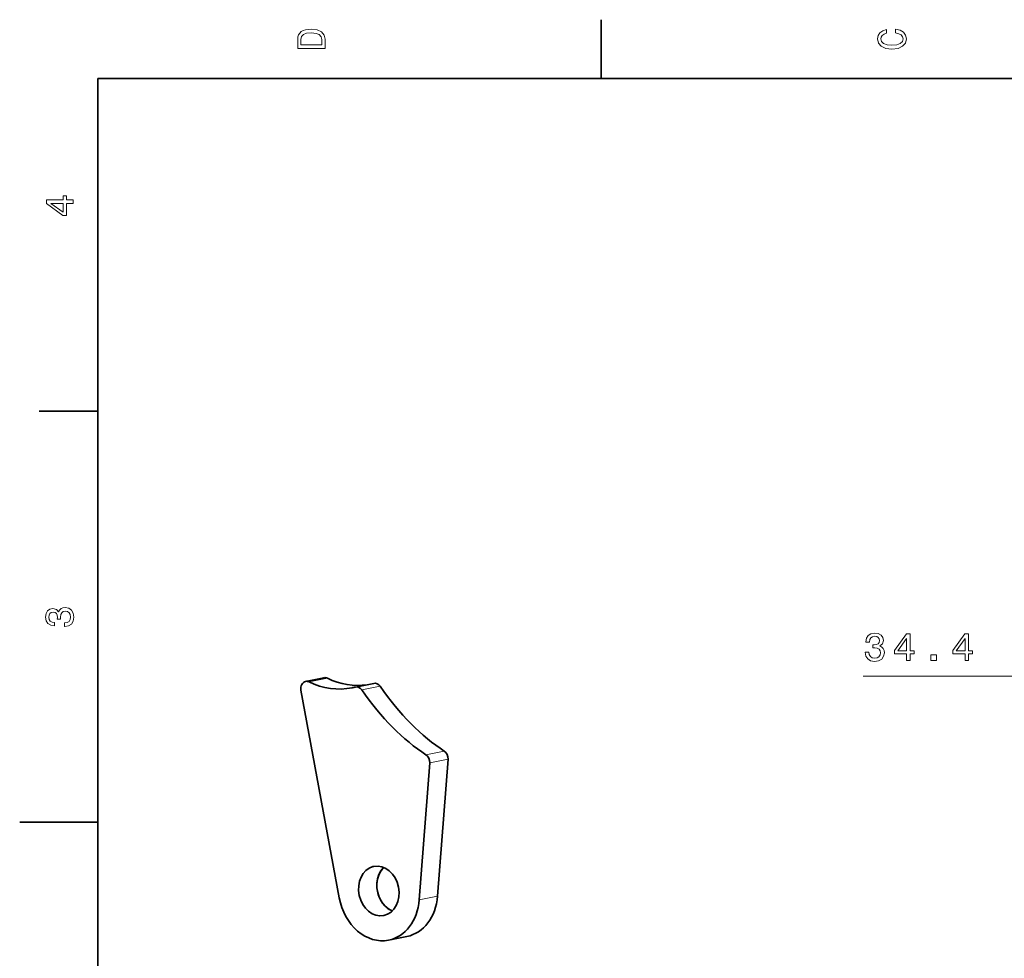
# Model space of a CAD drawing. Extents: x 0 to 297, y 0 to 210.
# Tile 4 of 8: x 0 to 126, y 88 to 208. Entities that reach past the tile are written whole.
import ezdxf

# ---------------------------------------------------------------- set-up
doc = ezdxf.new("R2010")
doc.units = 0

msp = doc.modelspace()

# ---------------------------------------------------------------- linework, layer by layer
at = {"color": 7, "lineweight": 35, "ltscale": 0.1875}
for p, q in [((74.300003, 200), (74.300003, 207.5)), ((10, 157.5), (2.5, 157.5))]:
    msp.add_line(p, q, dxfattribs=at)
at = {"color": 7, "lineweight": 35}
for p, q in [((287, 200), (10, 200)), ((10, 200), (10, 10)), ((40.844971, 95.304565), (35.948975, 121.852905))]:
    msp.add_line(p, q, dxfattribs=at)
at = {"color": 7, "lineweight": 35, "ltscale": 0.059687}
for p, q in [((38.885132, 123.439575), (36.543701, 122.9729)), ((47.15332, 89.919189), (49.494751, 90.385864))]:
    msp.add_line(p, q, dxfattribs=at)
at = {"color": 7, "lineweight": 13, "ltscale": 0.059688}
for p, q in [((39.325195, 123.376953), (36.983765, 122.910156)), ((43.726685, 121.878174), (46.068115, 122.344971)), ((53.410767, 95.542236), (51.069336, 95.075439))]:
    msp.add_line(p, q, dxfattribs=at)
at = {"color": 7, "lineweight": 13}
msp.add_line((107.823242, 123.625061), (166.033081, 123.625061), dxfattribs=at)
at = {"color": 7, "lineweight": 35, "ltscale": 0.059688}
msp.add_line((42.931641, 122.255127), (45.273071, 122.721924), dxfattribs=at)
at = {"color": 7, "lineweight": 13, "ltscale": 0.059687}
for p, q in [((54.266235, 114.074463), (51.924805, 113.607788)), ((54.746704, 113.02771), (52.405273, 112.561035))]:
    msp.add_line(p, q, dxfattribs=at)
at = {"color": 7, "lineweight": 35, "ltscale": 0.438414}
msp.add_line((52.405273, 112.561035), (51.069336, 95.075439), dxfattribs=at)
at = {"color": 7, "lineweight": 35, "ltscale": 0.438411}
msp.add_line((54.746704, 113.02771), (53.410767, 95.542236), dxfattribs=at)
at = {"color": 7, "lineweight": 35, "ltscale": 0.25}
msp.add_line((10, 105), (0, 105), dxfattribs=at)
at = {"color": 7, "lineweight": 13}
for points in [[(35.533215, 204.994965), (35.533215, 203.829971), (39.033215, 203.829971), (39.033215, 204.994965), (38.922264, 205.544678), (38.584366, 205.953171), (38.034657, 206.205338), (37.283215, 206.296112), (36.516644, 206.215424), (36.21405, 206.114563), (35.971977, 205.973343), (35.644165, 205.56485), (35.563473, 205.297562)], [(35.951801, 204.959656), (36.027451, 205.342941), (36.259438, 205.605194), (36.672985, 205.761536), (37.283215, 205.811966), (37.873272, 205.756485), (38.286816, 205.600143), (38.533936, 205.332855), (38.614628, 204.959656), (38.614628, 204.298996), (35.951801, 204.298996)], [(111.93206, 205.817017), (112.35569, 205.716141), (112.658287, 205.549713), (112.844887, 205.317734), (112.905403, 205.045395), (112.814629, 204.71759), (112.54229, 204.460388), (112.098488, 204.28891), (111.483215, 204.233429), (110.872986, 204.28891), (110.424141, 204.455338), (110.151802, 204.71254), (110.055984, 205.045395), (110.106415, 205.287476), (110.247627, 205.494247), (110.474571, 205.655624), (110.787247, 205.766571), (110.787247, 206.245682), (110.308144, 206.094391), (109.94503, 205.832138), (109.718086, 205.474075), (109.637398, 205.045395), (109.763474, 204.510818), (110.116501, 204.10231), (110.696472, 203.840057), (111.483215, 203.749283), (112.269958, 203.840057), (112.84993, 204.10231), (113.208, 204.510818), (113.329041, 205.045395), (113.233215, 205.51442), (112.965927, 205.892654), (112.527161, 206.159943), (111.93206, 206.301163)], [(6.833213, 184.02739), (6.833213, 184.481277), (5.965778, 184.481277), (5.965778, 184.98056), (5.56232, 184.98056), (5.56232, 184.481277), (3.408862, 184.481277), (3.408862, 184.022339), (5.521974, 182.489197), (5.965778, 182.489197), (5.965778, 184.02739)], [(5.56232, 182.912827), (3.993876, 184.02739), (5.56232, 184.02739)], [(5.73379, 129.979111), (5.769093, 129.979111), (6.253242, 130.059799), (6.616354, 130.296829), (6.848343, 130.670029), (6.934078, 131.164276), (6.848343, 131.688766), (6.626441, 132.082138), (6.273415, 132.334305), (5.819525, 132.425079), (5.521974, 132.384735), (5.279899, 132.273788), (5.0933, 132.092224), (4.957133, 131.850143), (4.684798, 132.177963), (4.251081, 132.293961), (3.857709, 132.218307), (3.560158, 132.00145), (3.373559, 131.648422), (3.307997, 131.164276), (3.388689, 130.710388), (3.610591, 130.362396), (3.963617, 130.135452), (4.432637, 130.059799), (4.46794, 130.059799), (4.46794, 130.508652), (4.145173, 130.548996), (3.913184, 130.680115), (3.771974, 130.891937), (3.721542, 131.189484), (3.761888, 131.451736), (3.867795, 131.643372), (4.039265, 131.759369), (4.271254, 131.804764), (4.518372, 131.759369), (4.684798, 131.638336), (4.785663, 131.426514), (4.815922, 131.139053), (4.810879, 130.942368), (5.209294, 130.942368), (5.199208, 131.189484), (5.244596, 131.507217), (5.365634, 131.744247), (5.56232, 131.885452), (5.819525, 131.935883), (6.112032, 131.880417), (6.328891, 131.734161), (6.465058, 131.502167), (6.510447, 131.194534), (6.460014, 130.876801), (6.308718, 130.644821), (6.066643, 130.498566), (5.73379, 130.443085)], [(108.070313, 126.724487), (108.070313, 126.689178), (108.151001, 126.205032), (108.388062, 125.841919), (108.76123, 125.609924), (109.255493, 125.5242), (109.780029, 125.609924), (110.17334, 125.831833), (110.425537, 126.18486), (110.516357, 126.638748), (110.475952, 126.936295), (110.36499, 127.178375), (110.183472, 127.364975), (109.941406, 127.501144), (110.269165, 127.773483), (110.385254, 128.207199), (110.30957, 128.600571), (110.092651, 128.898117), (109.739624, 129.084717), (109.255493, 129.150284), (108.801636, 129.06958), (108.453613, 128.847687), (108.226685, 128.494659), (108.151001, 128.025635), (108.151001, 127.990341), (108.599854, 127.990341), (108.640259, 128.313095), (108.771362, 128.54509), (108.983154, 128.686295), (109.280762, 128.73674), (109.542969, 128.696381), (109.734619, 128.590485), (109.850586, 128.419006), (109.895996, 128.187027), (109.850586, 127.939896), (109.729614, 127.773483), (109.517822, 127.672607), (109.230347, 127.642349), (109.033569, 127.6474), (109.033569, 127.248978), (109.280762, 127.259064), (109.598511, 127.213684), (109.835449, 127.092636), (109.976685, 126.89595), (110.0271, 126.638748), (109.97168, 126.346237), (109.825439, 126.129379), (109.593384, 125.99321), (109.285767, 125.94783), (108.968018, 125.99826), (108.736084, 126.149551), (108.589844, 126.391632), (108.534302, 126.724487)], [(113.354736, 125.625061), (113.808594, 125.625061), (113.808594, 126.492493), (114.307861, 126.492493), (114.307861, 126.89595), (113.808594, 126.89595), (113.808594, 129.049408), (113.349731, 129.049408), (111.816528, 126.936295), (111.816528, 126.492493), (113.354736, 126.492493)], [(112.240112, 126.89595), (113.354736, 128.464401), (113.354736, 126.89595)], [(120.826904, 125.625061), (121.280762, 125.625061), (121.280762, 126.492493), (121.780029, 126.492493), (121.780029, 126.89595), (121.280762, 126.89595), (121.280762, 129.049408), (120.821899, 129.049408), (119.288696, 126.936295), (119.288696, 126.492493), (120.826904, 126.492493)], [(119.71228, 126.89595), (120.826904, 128.464401), (120.826904, 126.89595)], [(116.465454, 125.625061), (117.161377, 125.625061), (117.161377, 126.376495), (116.465454, 126.376495)]]:
    msp.add_lwpolyline(points, close=True, dxfattribs=at)
at = {"color": 7, "lineweight": 35}
msp.add_arc((40.797241, 130.686279), 8.696339, 281.281995, 284.003962, dxfattribs=at)
for centre, major_axis, ratio, start_param, end_param in [((39.080566, 122.458862), (0.195435, -0.980713), 0.802338, 2.5916038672, 3.1415650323), ((43.247925, 138.269165), (-0.136353, -15.808472), 0.728111, 5.9472907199, 6.3967803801), ((36.739136, 121.992188), (0.195435, -0.980713), 0.802338, 3.1415650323, 4.694468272), ((36.739136, 121.992188), (0.195435, -0.980713), 0.802338, 2.5916038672, 3.1415650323), ((40.906494, 137.80249), (-0.136353, -15.808472), 0.728111, 5.9472907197, 6.4337813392), ((43.127075, 121.274414), (0.195435, -0.980713), 0.802338, 3.1415521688, 3.1797925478), ((43.127075, 121.274414), (0.195435, -0.980713), 0.802338, 2.0656313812, 3.1415521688), ((45.468506, 121.741211), (0.195435, -0.980713), 0.802338, 2.0656313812, 3.1415521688), ((53.873901, 131.69104), (10.255737, -19.143921), 0.531851, 4.9235653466, 5.521310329), ((51.529785, 131.218018), (10.255615, -19.137085), 0.531752, 4.9233453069, 5.5212394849), ((51.5979, 112.736084), (0.195435, -0.980713), 0.802338, 1.2350419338, 2.4831583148), ((53.939331, 113.202759), (0.195435, -0.980713), 0.802338, 1.2350419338, 2.4831583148), ((45.902466, 96.195801), (0.625488, -3.138306), 0.802338, 6.2831570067, 9.4247496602), ((45.902466, 96.195801), (0.625488, -3.138306), 0.802338, 3.1900102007, 6.2831570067), ((45.902466, 96.195801), (0.625488, -3.138306), 0.802338, 3.1415643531, 3.1900102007), ((48.243896, 96.662476), (0.625488, -3.138306), 0.802338, 3.6250535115, 5.156587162), ((48.243896, 96.662476), (0.625488, -3.138306), 0.802338, 3.6250477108, 5.7997283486), ((45.902466, 96.195801), (1.251099, -6.276489), 0.802338, 4.694468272, 6.283146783), ((48.243896, 96.662476), (0.625488, -3.138306), 0.802338, 5.156587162, 5.7997237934), ((45.902466, 96.195801), (1.251099, -6.276489), 0.802338, 6.283146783, 7.518227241), ((48.243896, 96.662476), (1.251099, -6.276489), 0.802338, 6.283146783, 7.518227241)]:
    msp.add_ellipse(centre, major_axis=major_axis, ratio=ratio, start_param=start_param, end_param=end_param, dxfattribs=at)

doc.saveas('drawing.dxf')
